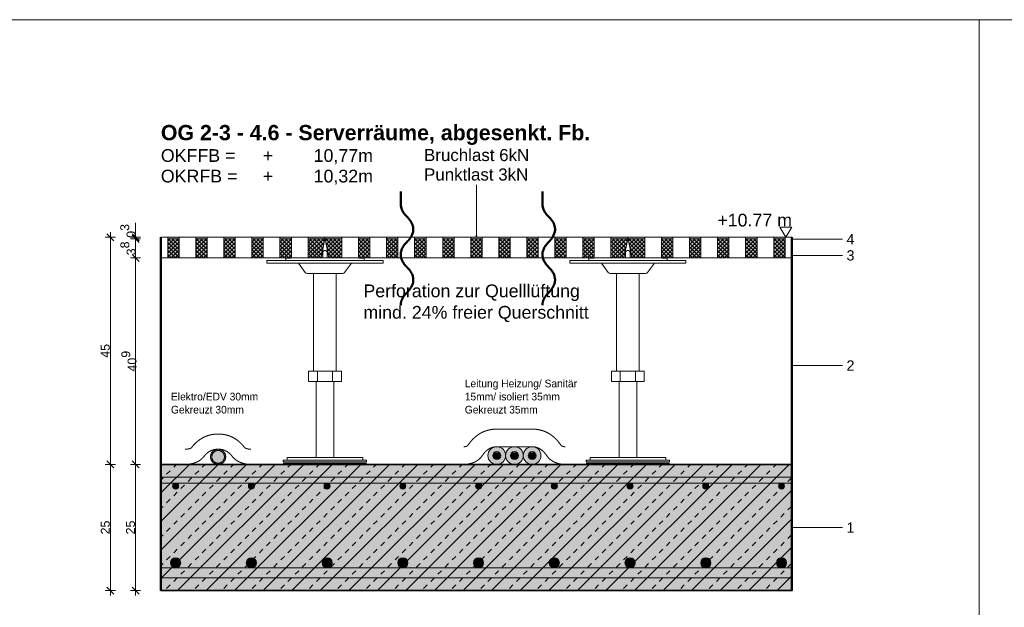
# Model space of a CAD drawing. Header units: metres. Extents: x 0.4 to 30.1, y -10.7 to 8.6.
# Tile 249 of 256: x 16.1 to 18, y 5.4 to 6.6. Entities that reach past the tile are written whole.
import ezdxf

# ---------------------------------------------------------------- set-up
doc = ezdxf.new("R2010")
doc.units = ezdxf.units.M
doc.header["$PDMODE"] = 1
doc.header["$PDSIZE"] = -2
doc.linetypes.add('ISO-03 Gestrichelt mit Abstand', pattern=[0.6096, 0.24384, -0.36576])
doc.layers.get('0').update_dxf_attribs({"lineweight": 25})
for name, color, linetype, lineweight in [('_Bodenaufbauten 20230510 (2D)', 7, 'Continuous', 9), ('Bemaßung', 7, 'Continuous', 9), ('Keine', 7, 'Continuous', 9)]:
    doc.layers.add(name, color=color, linetype=linetype, lineweight=lineweight)
doc.layers.get('0').freeze()
doc.styles.add('Arial', font='arial.ttf')
doc.styles.add('Arial (bold)', font='arialbd.ttf')
doc.styles.add('Century Gothic', font='GOTHIC.TTF')
doc.dimstyles.new('boris100', dxfattribs={"dimtxt": 17.652669, "dimasz": 0.001414, "dimexe": 0.001, "dimexo": 0.01, "dimgap": 0.0001, "dimtad": 1, "dimdec": 4, "dimtxsty": 'Arial', "dimblk": 'VW_SLASH', "dimblk1": 'VW_SLASH', "dimblk2": 'VW_SLASH', "dimcen": 0, "dimdle": 0.001, "dimadec": 3, "dimazin": 0, "dimtfac": 0.8, "dimtdec": 4, "dimtix": 1, "dimtmove": 0, "dimatfit": 0, "dimldrblk": 'VW_FILLEDARROW', "dimfxl": 0.001, "dimfxlon": 1, "dimfrac": 2, "dimtolj": 1, "dimarcsym": 0})
pattern_1 = [(45, (0, 0), (0, -0.008), []), (-45, (0, 0), (0.008, 0), [])]

# ---------------------------------------------------------------- blocks, each defined once
blk = doc.blocks.new('VW_SLASH')
at = {"color": 0, "linetype": 'ByBlock', "lineweight": -2, "transparency": 16777216}
blk.add_line((0.71, 0), (-1, 0), dxfattribs=at)
at = {"color": 0, "linetype": 'Continuous', "lineweight": 20, "transparency": 16777216, "flags": 128}
blk.add_lwpolyline([(0.5, 0.5), (-0.5, -0.5)], dxfattribs=at)
blk = doc.blocks.new('*D246')
at = {"layer": 'Bemaßung', "color": 0, "lineweight": -2}
for p, q in [((16.2894, 6.1689), (16.2694, 6.1689)), ((16.2794, 5.733), (16.2794, 6.1548)), ((16.2894, 5.7189), (16.2694, 5.7189))]:
    blk.add_line(p, q, dxfattribs=at)
at = {"layer": 'Defpoints', "color": 0}
for p in [(16.2794, 6.1689), (16.3794, 6.1689), (16.3794, 5.7189)]:
    blk.add_point(p, dxfattribs=at)
at = {"layer": 'Bemaßung', "color": 0, "lineweight": -2, "xscale": 0.014138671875, "yscale": 0.014138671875, "zscale": 0.014138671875}
for p, rotation in [((16.2794, 6.1689), 90), ((16.2794, 5.7189), 270)]:
    blk.add_blockref('VW_SLASH', p, dxfattribs=dict(at, rotation=rotation))
at = {"layer": 'Bemaßung', "color": 0, "insert": (16.2694, 5.9439), "char_height": 0.01765, "attachment_point": 5, "rotation": 90, "style": 'Arial'}
blk.add_mtext('\\A1;45', dxfattribs=at)
blk = doc.blocks.new('VW_FILLEDARROW')
at = {"linetype": 'Continuous', "lineweight": 5, "true_color": 0xb9b9b9, "transparency": 16777216}
h = blk.add_hatch(dxfattribs=at)
h.set_pattern_fill('Dämm', color=9, style=0, pattern_type=2)
h.set_pattern_definition([(-45, (0, 0), (0.00053033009, 0.00053033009), []), (-135, (0, 0), (0.00053033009, -0.00053033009), [])])
h.paths.add_polyline_path([(-2.25, 0.6), (0, 0), (-2.25, -0.6)])
at = {"color": 0, "linetype": 'Continuous', "lineweight": 5, "transparency": 16777216, "flags": 128}
blk.add_lwpolyline([(-2.25, 0.6), (0, 0), (-2.25, -0.6)], close=True, dxfattribs=at)
blk = doc.blocks.new('*D247')
at = {"layer": 'Bemaßung', "color": 0, "lineweight": -2}
for p, q in [((16.2894, 5.7189), (16.2694, 5.7189)), ((16.2794, 5.483), (16.2794, 5.7048)), ((16.2894, 5.4689), (16.2694, 5.4689))]:
    blk.add_line(p, q, dxfattribs=at)
at = {"layer": 'Defpoints', "color": 0}
for p in [(16.2794, 5.7189), (16.3794, 5.7189), (16.3794, 5.4689)]:
    blk.add_point(p, dxfattribs=at)
at = {"layer": 'Bemaßung', "color": 0, "lineweight": -2, "xscale": 0.014138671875, "yscale": 0.014138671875, "zscale": 0.014138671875}
for p, rotation in [((16.2794, 5.7189), 90), ((16.2794, 5.4689), 270)]:
    blk.add_blockref('VW_SLASH', p, dxfattribs=dict(at, rotation=rotation))
at = {"layer": 'Bemaßung', "color": 0, "insert": (16.2694, 5.5939), "char_height": 0.01765, "attachment_point": 5, "rotation": 90, "style": 'Arial'}
blk.add_mtext('\\A1;25', dxfattribs=at)
blk = doc.blocks.new('*D248')
at = {"layer": 'Bemaßung', "color": 0, "lineweight": -2}
for p, q in [((16.3294, 6.183), (16.3294, 6.1972)), ((16.3394, 6.1689), (16.3194, 6.1689)), ((16.3394, 6.1659), (16.3194, 6.1659)), ((16.3294, 6.1659), (16.3294, 6.1689)), ((16.3294, 6.1518), (16.3294, 6.1376))]:
    blk.add_line(p, q, dxfattribs=at)
at = {"layer": 'Defpoints', "color": 0}
for p in [(16.3294, 6.1689), (16.3794, 6.1689), (16.3794, 6.1659)]:
    blk.add_point(p, dxfattribs=at)
at = {"layer": 'Bemaßung', "color": 0, "lineweight": -2, "xscale": 0.014138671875, "yscale": 0.014138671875, "zscale": 0.014138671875}
for p, rotation in [((16.3294, 6.1689), 270), ((16.3294, 6.1659), 90)]:
    blk.add_blockref('VW_SLASH', p, dxfattribs=dict(at, rotation=rotation))
at = {"layer": 'Bemaßung', "color": 0, "insert": (16.3142, 6.1815), "char_height": 0.017653, "attachment_point": 5, "rotation": 90, "style": 'Arial'}
blk.add_mtext('\\A1;0\\S3^ ;', dxfattribs=at)
blk = doc.blocks.new('*D249')
at = {"layer": 'Bemaßung', "color": 0, "lineweight": -2}
for p, q in [((16.3394, 6.1659), (16.3194, 6.1659)), ((16.3294, 6.142), (16.3294, 6.1518)), ((16.3394, 6.1279), (16.3194, 6.1279))]:
    blk.add_line(p, q, dxfattribs=at)
at = {"layer": 'Defpoints', "color": 0}
for p in [(16.3294, 6.1659), (16.3794, 6.1659), (16.3794, 6.1279)]:
    blk.add_point(p, dxfattribs=at)
at = {"layer": 'Bemaßung', "color": 0, "lineweight": -2, "xscale": 0.014138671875, "yscale": 0.014138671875, "zscale": 0.014138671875}
for p, rotation in [((16.3294, 6.1659), 90), ((16.3294, 6.1279), 270)]:
    blk.add_blockref('VW_SLASH', p, dxfattribs=dict(at, rotation=rotation))
at = {"layer": 'Bemaßung', "color": 0, "insert": (16.3144, 6.1469), "char_height": 0.017653, "attachment_point": 5, "rotation": 90, "style": 'Arial'}
blk.add_mtext('\\A1;3\\S8^ ;', dxfattribs=at)
blk = doc.blocks.new('*D250')
at = {"layer": 'Bemaßung', "color": 0, "lineweight": -2}
for p, q in [((16.3394, 6.1279), (16.3194, 6.1279)), ((16.3294, 5.733), (16.3294, 6.1138)), ((16.3394, 5.7189), (16.3194, 5.7189))]:
    blk.add_line(p, q, dxfattribs=at)
at = {"layer": 'Defpoints', "color": 0}
for p in [(16.3294, 6.1279), (16.3794, 6.1279), (16.3794, 5.7189)]:
    blk.add_point(p, dxfattribs=at)
at = {"layer": 'Bemaßung', "color": 0, "lineweight": -2, "xscale": 0.014138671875, "yscale": 0.014138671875, "zscale": 0.014138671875}
for p, rotation in [((16.3294, 6.1279), 90), ((16.3294, 5.7189), 270)]:
    blk.add_blockref('VW_SLASH', p, dxfattribs=dict(at, rotation=rotation))
at = {"layer": 'Bemaßung', "color": 0, "insert": (16.3163, 5.9234), "char_height": 0.017653, "attachment_point": 5, "rotation": 90, "style": 'Arial'}
blk.add_mtext('\\A1;40\\S9^ ;', dxfattribs=at)
blk = doc.blocks.new('*D251')
at = {"layer": 'Bemaßung', "color": 0, "lineweight": -2}
for p, q in [((16.3394, 5.7189), (16.3194, 5.7189)), ((16.3294, 5.483), (16.3294, 5.7048)), ((16.3394, 5.4689), (16.3194, 5.4689))]:
    blk.add_line(p, q, dxfattribs=at)
at = {"layer": 'Defpoints', "color": 0}
for p in [(16.3294, 5.7189), (16.3794, 5.7189), (16.3794, 5.4689)]:
    blk.add_point(p, dxfattribs=at)
at = {"layer": 'Bemaßung', "color": 0, "lineweight": -2, "xscale": 0.014138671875, "yscale": 0.014138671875, "zscale": 0.014138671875}
for p, rotation in [((16.3294, 5.7189), 90), ((16.3294, 5.4689), 270)]:
    blk.add_blockref('VW_SLASH', p, dxfattribs=dict(at, rotation=rotation))
at = {"layer": 'Bemaßung', "color": 0, "insert": (16.3194, 5.5939), "char_height": 0.01765, "attachment_point": 5, "rotation": 90, "style": 'Arial'}
blk.add_mtext('\\A1;25', dxfattribs=at)
blk = doc.blocks.new('Bodenaufbauten 20230510 (2D)')
at = {"layer": 'Keine', "linetype": 'Continuous', "lineweight": 0, "transparency": 33554687}
for color, points in [(140, [(16.85355, 6.25643), (16.8544, 6.25961), (16.85525, 6.25643)]), (140, [(17.13426, 6.25643), (17.13511, 6.25961), (17.13596, 6.25643)]), (7, [(17.00525, 6.17208), (17.0044, 6.16891), (17.00355, 6.17208)]), (8, [(16.48532, 5.7469), (16.4862, 5.74737), (16.4871, 5.74778), (16.48801, 5.74812), (16.48894, 5.74841), (16.48989, 5.74863), (16.49085, 5.74878), (16.49183, 5.74888), (16.49282, 5.74891), (16.49382, 5.74888), (16.4948, 5.74878), (16.49576, 5.74863), (16.49671, 5.74841), (16.49764, 5.74812), (16.49855, 5.74778), (16.49945, 5.74737), (16.50032, 5.7469), (16.50117, 5.74637), (16.50197, 5.7458), (16.50273, 5.74518), (16.50344, 5.74452), (16.5041, 5.74381), (16.50472, 5.74306), (16.50529, 5.74225), (16.50581, 5.74141), (16.50629, 5.74053), (16.50669, 5.73963), (16.50704, 5.73872), (16.50732, 5.73779), (16.50754, 5.73685), (16.5077, 5.73588), (16.50779, 5.7349), (16.50782, 5.73391), (16.50779, 5.73291), (16.5077, 5.73193), (16.50754, 5.73097), (16.50732, 5.73002), (16.50704, 5.72909), (16.50669, 5.72818), (16.50629, 5.72729), (16.50581, 5.72641), (16.50529, 5.72556), (16.50472, 5.72476), (16.5041, 5.724), (16.50344, 5.72329), (16.50273, 5.72263), (16.50197, 5.72201), (16.50117, 5.72144), (16.50032, 5.72092), (16.49945, 5.72045), (16.49855, 5.72004), (16.49764, 5.71969), (16.49671, 5.71941), (16.49576, 5.71919), (16.4948, 5.71903), (16.49382, 5.71894), (16.49282, 5.71891), (16.49183, 5.71894), (16.49085, 5.71903), (16.48989, 5.71919), (16.48894, 5.71941), (16.48801, 5.71969), (16.4871, 5.72004), (16.4862, 5.72045), (16.48532, 5.72092), (16.48448, 5.72144), (16.48368, 5.72201), (16.48292, 5.72263), (16.48221, 5.72329), (16.48155, 5.724), (16.48093, 5.72476), (16.48036, 5.72556), (16.47983, 5.72641), (16.47936, 5.72729), (16.47895, 5.72818), (16.47861, 5.72909), (16.47833, 5.73002), (16.47811, 5.73097), (16.47795, 5.73193), (16.47786, 5.73291), (16.47782, 5.73391), (16.47786, 5.7349), (16.47795, 5.73588), (16.47811, 5.73685), (16.47833, 5.73779), (16.47861, 5.73872), (16.47895, 5.73963), (16.47936, 5.74053), (16.47983, 5.74141), (16.48036, 5.74225), (16.48093, 5.74306), (16.48155, 5.74381), (16.48221, 5.74452), (16.48292, 5.74518), (16.48368, 5.7458), (16.48448, 5.74637)])]:
    blk.add_hatch(color=color, dxfattribs=at).paths.add_polyline_path(points)
at = {"layer": 'Keine', "linetype": 'Continuous', "lineweight": 0, "true_color": 0xffaa00, "transparency": 33554687}
for points in [[(16.3794, 6.16891), (16.7044, 6.16891), (16.7044, 6.16591), (16.3794, 6.16591)], [(16.7044, 6.16891), (17.3044, 6.16891), (17.3044, 6.16591), (16.7044, 6.16591)], [(17.3044, 6.16891), (17.6294, 6.16891), (17.6294, 6.16591), (17.3044, 6.16591)]]:
    blk.add_hatch(color=40, dxfattribs=at).paths.add_polyline_path(points)
at = {"layer": 'Keine', "linetype": 'Continuous', "lineweight": 0, "true_color": 0xeeeeee, "transparency": 33554687}
for points in [[(16.69664, 6.12791), (16.70405, 6.16591), (16.3794, 6.16591), (16.3794, 6.12791)], [(17.29664, 6.12791), (17.30405, 6.16591), (16.70475, 6.16591), (16.71216, 6.12791)], [(17.6294, 6.12791), (17.6294, 6.16591), (17.30475, 6.16591), (17.31216, 6.12791)], [(16.48657, 5.74473), (16.48731, 5.74513), (16.48805, 5.74547), (16.48881, 5.74575), (16.48959, 5.74599), (16.49037, 5.74617), (16.49118, 5.7463), (16.49199, 5.74638), (16.49282, 5.74641), (16.49365, 5.74638), (16.49447, 5.7463), (16.49527, 5.74617), (16.49606, 5.74599), (16.49684, 5.74575), (16.4976, 5.74547), (16.49834, 5.74513), (16.49907, 5.74473), (16.49978, 5.7443), (16.50045, 5.74382), (16.50108, 5.7433), (16.50167, 5.74275), (16.50222, 5.74216), (16.50274, 5.74153), (16.50321, 5.74086), (16.50365, 5.74016), (16.50404, 5.73943), (16.50438, 5.73868), (16.50467, 5.73792), (16.50491, 5.73714), (16.50509, 5.73636), (16.50522, 5.73555), (16.5053, 5.73474), (16.50532, 5.73391), (16.5053, 5.73308), (16.50522, 5.73226), (16.50509, 5.73146), (16.50491, 5.73067), (16.50467, 5.7299), (16.50438, 5.72914), (16.50404, 5.72839), (16.50365, 5.72766), (16.50321, 5.72695), (16.50274, 5.72628), (16.50222, 5.72565), (16.50167, 5.72506), (16.50108, 5.72451), (16.50045, 5.724), (16.49978, 5.72352), (16.49907, 5.72308), (16.49834, 5.72269), (16.4976, 5.72235), (16.49684, 5.72206), (16.49606, 5.72183), (16.49527, 5.72164), (16.49447, 5.72151), (16.49365, 5.72143), (16.49282, 5.72141), (16.49199, 5.72143), (16.49118, 5.72151), (16.49037, 5.72164), (16.48959, 5.72183), (16.48881, 5.72206), (16.48805, 5.72235), (16.48731, 5.72269), (16.48657, 5.72308), (16.48587, 5.72352), (16.4852, 5.724), (16.48457, 5.72451), (16.48398, 5.72506), (16.48343, 5.72565), (16.48291, 5.72628), (16.48244, 5.72695), (16.482, 5.72766), (16.48161, 5.72839), (16.48127, 5.72914), (16.48098, 5.7299), (16.48074, 5.73067), (16.48056, 5.73146), (16.48043, 5.73226), (16.48035, 5.73308), (16.48032, 5.73391), (16.48035, 5.73474), (16.48043, 5.73555), (16.48056, 5.73636), (16.48074, 5.73714), (16.48098, 5.73792), (16.48127, 5.73868), (16.48161, 5.73943), (16.482, 5.74016), (16.48244, 5.74086), (16.48291, 5.74153), (16.48343, 5.74216), (16.48398, 5.74275), (16.48457, 5.7433), (16.4852, 5.74382), (16.48587, 5.7443)]]:
    blk.add_hatch(color=7, dxfattribs=at).paths.add_polyline_path(points)
at = {"layer": 'Keine', "linetype": 'Continuous', "lineweight": 5, "transparency": 33554687}
h = blk.add_hatch(dxfattribs=at)
h.set_pattern_fill('Dämmung FBHdvDfv', style=0, pattern_type=2)
h.set_pattern_definition(pattern_1)
h.paths.add_polyline_path([(16.69664, 6.12791), (16.70405, 6.16591), (16.3794, 6.16591), (16.3794, 6.12791)])
h = blk.add_hatch(dxfattribs=at)
h.set_pattern_fill('Dämmung FBHdvDfv', style=0, pattern_type=2)
h.set_pattern_definition(pattern_1)
h.paths.add_polyline_path([(17.29664, 6.12791), (17.30405, 6.16591), (16.70475, 6.16591), (16.71216, 6.12791)])
h = blk.add_hatch(dxfattribs=at)
h.set_pattern_fill('Dämmung FBHdvDfv', style=0, pattern_type=2)
h.set_pattern_definition(pattern_1)
h.paths.add_polyline_path([(17.6294, 6.12791), (17.6294, 6.16591), (17.30475, 6.16591), (17.31216, 6.12791)])
at = {"layer": 'Keine', "linetype": 'Continuous', "lineweight": 0, "true_color": 0xaaaaaa, "transparency": 33554687}
h = blk.add_hatch(color=253, dxfattribs=at)
edge = h.paths.add_edge_path()
edge.add_arc((17.04473, 5.73641), 0.0175, 0, 360)
at = {"layer": 'Keine', "linetype": 'Continuous', "lineweight": 0, "true_color": 0xdddddd, "transparency": 33554687}
for points in [[(16.3794, 5.69391), (16.3794, 5.68191), (17.6294, 5.68191), (17.6294, 5.69391)], [(16.3794, 5.51391), (16.3794, 5.49391), (17.6294, 5.49391), (17.6294, 5.51391)]]:
    blk.add_hatch(color=254, dxfattribs=at).paths.add_polyline_path(points)
h = blk.add_hatch(color=254, dxfattribs=at)
edge = h.paths.add_edge_path()
edge.add_arc((16.40866, 5.67591), 0.006, 0, 360)
h = blk.add_hatch(color=254, dxfattribs=at)
edge = h.paths.add_edge_path()
edge.add_arc((16.55866, 5.67591), 0.006, 0, 360)
h = blk.add_hatch(color=254, dxfattribs=at)
edge = h.paths.add_edge_path()
edge.add_arc((16.70866, 5.67591), 0.006, 0, 360)
h = blk.add_hatch(color=254, dxfattribs=at)
edge = h.paths.add_edge_path()
edge.add_arc((16.85866, 5.67591), 0.006, 0, 360)
h = blk.add_hatch(color=254, dxfattribs=at)
edge = h.paths.add_edge_path()
edge.add_arc((17.00866, 5.67591), 0.006, 0, 360)
h = blk.add_hatch(color=254, dxfattribs=at)
edge = h.paths.add_edge_path()
edge.add_arc((17.15866, 5.67591), 0.006, 0, 360)
h = blk.add_hatch(color=254, dxfattribs=at)
edge = h.paths.add_edge_path()
edge.add_arc((17.30866, 5.67591), 0.006, 0, 360)
h = blk.add_hatch(color=254, dxfattribs=at)
edge = h.paths.add_edge_path()
edge.add_arc((17.45866, 5.67591), 0.006, 0, 360)
h = blk.add_hatch(color=254, dxfattribs=at)
edge = h.paths.add_edge_path()
edge.add_arc((17.60866, 5.67591), 0.006, 0, 360)
h = blk.add_hatch(color=254, dxfattribs=at)
edge = h.paths.add_edge_path()
edge.add_arc((16.40866, 5.52391), 0.01, 0, 360)
h = blk.add_hatch(color=254, dxfattribs=at)
edge = h.paths.add_edge_path()
edge.add_arc((16.55866, 5.52391), 0.01, 0, 360)
h = blk.add_hatch(color=254, dxfattribs=at)
edge = h.paths.add_edge_path()
edge.add_arc((16.70866, 5.52391), 0.01, 0, 360)
h = blk.add_hatch(color=254, dxfattribs=at)
edge = h.paths.add_edge_path()
edge.add_arc((16.85866, 5.52391), 0.01, 0, 360)
h = blk.add_hatch(color=254, dxfattribs=at)
edge = h.paths.add_edge_path()
edge.add_arc((17.00866, 5.52391), 0.01, 0, 360)
h = blk.add_hatch(color=254, dxfattribs=at)
edge = h.paths.add_edge_path()
edge.add_arc((17.15866, 5.52391), 0.01, 0, 360)
h = blk.add_hatch(color=254, dxfattribs=at)
edge = h.paths.add_edge_path()
edge.add_arc((17.30866, 5.52391), 0.01, 0, 360)
h = blk.add_hatch(color=254, dxfattribs=at)
edge = h.paths.add_edge_path()
edge.add_arc((17.45866, 5.52391), 0.01, 0, 360)
h = blk.add_hatch(color=254, dxfattribs=at)
edge = h.paths.add_edge_path()
edge.add_arc((17.60866, 5.52391), 0.01, 0, 360)
at = {"layer": 'Keine', "color": 7, "linetype": 'Continuous', "lineweight": 9, "transparency": 33554687}
blk.add_line((17.0044, 6.27296), (17.0044, 6.16891), dxfattribs=at)
at = {"layer": 'Keine', "color": 253, "linetype": 'Continuous', "lineweight": 9, "true_color": 0xaaaaaa, "transparency": 33554687}
for p, q in [((17.7294, 6.16491), (17.6294, 6.16491)), ((17.7294, 6.13291), (17.6294, 6.13291)), ((17.7294, 5.91491), (17.6294, 5.91491)), ((17.7294, 5.59391), (17.6294, 5.59391))]:
    blk.add_line(p, q, dxfattribs=at)
at = {"layer": 'Keine', "color": 255, "flags": 128}
for points in [[(16, 6.6), (18, 6.6), (18, 4.2), (16, 4.2)], [(18, 6.6), (20, 6.6), (20, 4.2), (18, 4.2)]]:
    blk.add_lwpolyline(points, close=True, dxfattribs=at)
at = {"layer": 'Keine', "color": 140, "linetype": 'Continuous', "lineweight": 5, "transparency": 33554687, "flags": 128}
for points in [[(16.85355, 6.25643), (16.8544, 6.25961), (16.85525, 6.25643)], [(17.13426, 6.25643), (17.13511, 6.25961), (17.13596, 6.25643)]]:
    blk.add_lwpolyline(points, close=True, dxfattribs=at)
at = {"layer": 'Keine', "color": 7, "linetype": 'Continuous', "lineweight": 13, "transparency": 33554687, "flags": 128}
blk.add_lwpolyline([(17.60544, 6.18891), (17.61742, 6.16891), (17.6294, 6.18891)], close=True, dxfattribs=at)
at = {"layer": 'Keine', "color": 7, "linetype": 'Continuous', "lineweight": 5, "transparency": 33554687, "flags": 128}
for points in [[(16.3794, 6.16891), (16.7044, 6.16891), (16.7044, 6.16591), (16.3794, 6.16591)], [(16.69664, 6.12791), (16.70405, 6.16591), (16.3794, 6.16591), (16.3794, 6.12791)], [(16.7044, 6.16891), (17.3044, 6.16891), (17.3044, 6.16591), (16.7044, 6.16591)], [(17.29664, 6.12791), (17.30405, 6.16591), (16.70475, 6.16591), (16.71216, 6.12791)], [(17.00525, 6.17208), (17.0044, 6.16891), (17.00355, 6.17208)], [(17.3044, 6.16891), (17.6294, 6.16891), (17.6294, 6.16591), (17.3044, 6.16591)], [(17.6294, 6.12791), (17.6294, 6.16591), (17.30475, 6.16591), (17.31216, 6.12791)]]:
    blk.add_lwpolyline(points, close=True, dxfattribs=at)
at = {"layer": 'Keine', "color": 9, "linetype": 'Continuous', "lineweight": 13, "transparency": 33554687, "flags": 128}
for points in [[(16.3794, 5.69391), (16.3794, 5.68191), (17.6294, 5.68191), (17.6294, 5.69391)], [(16.3794, 5.51391), (16.3794, 5.49391), (17.6294, 5.49391), (17.6294, 5.51391)]]:
    blk.add_lwpolyline(points, close=True, dxfattribs=at)
at = {"layer": 'Keine', "lineweight": 9, "transparency": 33554687}
blk.add_circle((17.04473, 5.73641), 0.0175, dxfattribs=at)
at = {"layer": 'Keine', "color": 9, "linetype": 'Continuous', "lineweight": 13, "transparency": 33554687}
for centre, radius in [((16.40866, 5.67591), 0.006), ((16.55866, 5.67591), 0.006), ((16.70866, 5.67591), 0.006), ((16.85866, 5.67591), 0.006), ((17.00866, 5.67591), 0.006), ((17.15866, 5.67591), 0.006), ((17.30866, 5.67591), 0.006), ((17.45866, 5.67591), 0.006), ((17.60866, 5.67591), 0.006), ((16.40866, 5.52391), 0.01), ((16.55866, 5.52391), 0.01), ((16.70866, 5.52391), 0.01), ((16.85866, 5.52391), 0.01), ((17.00866, 5.52391), 0.01), ((17.15866, 5.52391), 0.01), ((17.30866, 5.52391), 0.01), ((17.45866, 5.52391), 0.01), ((17.60866, 5.52391), 0.01)]:
    blk.add_circle(centre, radius, dxfattribs=at)
at = {"layer": 'Keine', "color": 7, "linetype": 'ISO-03 Gestrichelt mit Abstand', "lineweight": 13, "transparency": 33554687}
for points, knots in [([(16.55777, 5.74887), (16.54754, 5.74939), (16.52477, 5.77871), (16.49302, 5.77914), (16.49282, 5.77914), (16.49261, 5.77914), (16.46087, 5.77871), (16.43809, 5.74939), (16.42787, 5.74887)], [0, 0, 0, 0.0599311, 0.497178, 0.5, 0.5, 0.502822, 0.9400689, 1, 1, 1]), ([(16.55623, 5.71891), (16.53228, 5.72013), (16.50993, 5.74891), (16.49282, 5.74914), (16.4757, 5.74891), (16.45335, 5.72013), (16.4294, 5.71891)], [0, 0, 0, 0.25, 0.5, 0.5, 0.75, 1, 1, 1])]:
    blk.add_open_spline(points, degree=2, knots=knots, dxfattribs=at)
at = {"layer": 'Keine', "lineweight": 9, "transparency": 33554687}
for points in [[(16.48532, 5.7469), (16.4888, 5.74891), (16.49684, 5.74891), (16.5038, 5.74489), (16.50782, 5.73793), (16.50782, 5.72989), (16.5038, 5.72293), (16.49684, 5.71891), (16.4888, 5.71891), (16.48184, 5.72293), (16.47782, 5.72989), (16.47782, 5.73793), (16.48184, 5.74489), (16.48532, 5.7469)], [(16.48657, 5.74473), (16.48947, 5.74641), (16.49617, 5.74641), (16.50197, 5.74306), (16.50532, 5.73726), (16.50532, 5.73056), (16.50197, 5.72476), (16.49617, 5.72141), (16.48947, 5.72141), (16.48367, 5.72476), (16.48032, 5.73056), (16.48032, 5.73726), (16.48367, 5.74306), (16.48657, 5.74473)]]:
    blk.add_open_spline(points, degree=2, dxfattribs=at)
at = {"layer": 'Keine', "color": 7, "transparency": 33554687}
for s, insert, char_height, attachment_point, line_spacing_factor, style in [('OG 2-3 - 4.6 - Serverräume, abgesenkt. Fb.', (16.3794, 6.39146), 0.0302617, 1, 0.99019, 'Arial (bold)'), ('\\pxt1.154;OKFFB =^I+^I10,77m\\POKRFB =^I+^I10,32m', (16.3794, 6.34351), 0.0252181, 1, 0.969122, 'Arial'), ('Bruchlast 6kN', (16.90068, 6.34384), 0.0239572, 1, 0.969122, 'Arial'), ('Punktlast 3kN', (16.90068, 6.3053), 0.0239572, 1, 0.969122, 'Arial'), ('4 ', (17.75317, 6.16491), 0.020374, 6, 0.969122, 'Arial'), ('3 ', (17.75317, 6.13291), 0.020374, 6, 0.969122, 'Arial'), ('2 ', (17.75317, 5.91491), 0.020374, 6, 0.969122, 'Arial'), ('1 ', (17.75317, 5.59391), 0.020374, 6, 0.969122, 'Arial')]:
    blk.add_mtext(s, dxfattribs=dict(at, insert=insert, char_height=char_height, attachment_point=attachment_point, line_spacing_factor=line_spacing_factor, style=style))
at = {"layer": 'Keine', "color": 7, "transparency": 33554687, "insert": (17.6294, 6.18997), "char_height": 0.025218, "attachment_point": 9, "rotation": 0.00136, "line_spacing_factor": 0.969122, "style": 'Arial'}
blk.add_mtext('+10.77 m', dxfattribs=at)
at = {"layer": 'Keine', "color": 7, "insert": (16.78053, 6.07538), "char_height": 0.0252181, "attachment_point": 1, "line_spacing_factor": 1.011258, "style": 'Arial'}
blk.add_mtext('Perforation zur Quelllüftung\\Pmind. 24% freier Querschnitt', dxfattribs=at)
at = {"layer": 'Keine', "color": 7, "transparency": 33554687, "char_height": 0.015186, "attachment_point": 7, "line_spacing_factor": 1.024381, "style": 'Century Gothic'}
for s, insert, width in [('Leitung Heizung/ Sanitär 15mm/ isoliert 35mm\\P{\\C8;Gekreuzt 35mm}', (16.98131, 5.81954), 0.2367649), ('Elektro/EDV 30mm\\P{\\C8;Gekreuzt 30mm}', (16.3994, 5.81954), 0.2658546)]:
    blk.add_mtext(s, dxfattribs=dict(at, insert=insert, width=width))
at = {"layer": 'Bemaßung'}
for base, p1, p2, text, override, picture, middle in [((16.3294, 6.16891), (16.3794, 6.16591), (16.3794, 6.16891), '0\\S3^ ;', {"dimtxt": 0.017653, "dimasz": 0.014139, "dimexe": 0.01, "dimgap": 0.001, "dimdec": 3, "dimpost": '<>', "dimtxsty": 'Arial', "dimdle": 0.01, "dimtix": 0, "dimtmove": 2, "dimfxl": 0.01}, '*D248', (16.3142, 6.18147)), ((16.3294, 6.16591), (16.3794, 6.12791), (16.3794, 6.16591), '3\\S8^ ;', {"dimtxt": 0.017653, "dimasz": 0.014139, "dimexe": 0.01, "dimgap": 0.00081544, "dimdec": 3, "dimpost": '<>', "dimtxsty": 'Arial', "dimdle": 0.01, "dimtmove": 2, "dimfxl": 0.01}, '*D249', (16.31438, 6.14691))]:
    dim = blk.add_linear_dim(base=base, p1=p1, p2=p2, angle=270, text=text, dimstyle='boris100', override=override, dxfattribs=at)
    dim.commit()
    dim.dimension.update_dxf_attribs({"geometry": picture, "text_midpoint": middle, "dimtype": 160})
for base, p1, p2, text, override, picture, middle in [((16.2794, 6.16891), (16.3794, 5.71891), (16.3794, 6.16891), '45', {"dimtxt": 0.017653, "dimasz": 0.014139, "dimexe": 0.01, "dimgap": 0.001, "dimpost": '<>', "dimtxsty": 'Arial', "dimdle": 0.01, "dimtmove": 2, "dimfxl": 0.01}, '*D246', (16.26942, 5.94391)), ((16.3294, 6.12791), (16.3794, 5.71891), (16.3794, 6.12791), '40\\S9^ ;', {"dimtxt": 0.017653, "dimasz": 0.014139, "dimexe": 0.01, "dimgap": 0.001, "dimdec": 3, "dimpost": '<>', "dimtxsty": 'Arial', "dimdle": 0.01, "dimtmove": 2, "dimfxl": 0.01}, '*D250', (16.31629, 5.92341)), ((16.2794, 5.71891), (16.3794, 5.46891), (16.3794, 5.71891), '25', {"dimtxt": 0.017653, "dimasz": 0.014139, "dimexe": 0.01, "dimgap": 0.001, "dimpost": '<>', "dimtxsty": 'Arial', "dimdle": 0.01, "dimtmove": 2, "dimfxl": 0.01}, '*D247', (16.26939, 5.59391)), ((16.3294, 5.71891), (16.3794, 5.46891), (16.3794, 5.71891), '25', {"dimtxt": 0.017653, "dimasz": 0.014139, "dimexe": 0.01, "dimgap": 0.001, "dimdec": 3, "dimpost": '<>', "dimtxsty": 'Arial', "dimdle": 0.01, "dimtmove": 2, "dimfxl": 0.01}, '*D251', (16.31939, 5.59391))]:
    dim = blk.add_linear_dim(base=base, p1=p1, p2=p2, angle=270, text=text, dimstyle='boris100', override=override, dxfattribs=at)
    dim.commit()
    dim.dimension.update_dxf_attribs({"geometry": picture, "text_midpoint": middle})
at = {"color": 255, "linetype": 'Continuous', "lineweight": 9, "transparency": 33554687}
for points in [[(16.3794, 6.16891), (16.39312, 6.16891), (16.39312, 6.12791), (16.3794, 6.12791)], [(16.41568, 6.16891), (16.44868, 6.16891), (16.44868, 6.12791), (16.41568, 6.12791)], [(16.47123, 6.16891), (16.50423, 6.16891), (16.50423, 6.12791), (16.47123, 6.12791)], [(16.52679, 6.16891), (16.55979, 6.16891), (16.55979, 6.12791), (16.52679, 6.12791)], [(16.84901, 6.16891), (16.88201, 6.16891), (16.88201, 6.12791), (16.84901, 6.12791)], [(16.90457, 6.16891), (16.93757, 6.16891), (16.93757, 6.12791), (16.90457, 6.12791)], [(16.96012, 6.16891), (16.99312, 6.16891), (16.99312, 6.12791), (16.96012, 6.12791)], [(17.01568, 6.16891), (17.04868, 6.16891), (17.04868, 6.12791), (17.01568, 6.12791)], [(17.07123, 6.16891), (17.10423, 6.16891), (17.10423, 6.12791), (17.07123, 6.12791)], [(17.12679, 6.16891), (17.15979, 6.16891), (17.15979, 6.12791), (17.12679, 6.12791)], [(17.44901, 6.16891), (17.48201, 6.16891), (17.48201, 6.12791), (17.44901, 6.12791)], [(17.50457, 6.16891), (17.53757, 6.16891), (17.53757, 6.12791), (17.50457, 6.12791)], [(17.56012, 6.16891), (17.59312, 6.16891), (17.59312, 6.12791), (17.56012, 6.12791)], [(17.61568, 6.16891), (17.6294, 6.16891), (17.6294, 6.12791), (17.61568, 6.12791)]]:
    blk.add_wipeout(points, dxfattribs=at).dxf.layer = 'Keine'
at = {"color": 255, "linetype": 'Continuous', "lineweight": 5, "transparency": 33554687}
for points in [[(16.7089, 6.13841), (16.7089, 6.12791), (16.6999, 6.12791), (16.6999, 6.13841), (16.69999, 6.13929), (16.70024, 6.14013), (16.70066, 6.14091), (16.70122, 6.14159), (16.7019, 6.14215), (16.70268, 6.14257), (16.70352, 6.14282), (16.70528, 6.14282), (16.70612, 6.14257), (16.7069, 6.14215), (16.70758, 6.14159), (16.70814, 6.14091), (16.70856, 6.14013), (16.70881, 6.13929)], [(17.3089, 6.13841), (17.3089, 6.12791), (17.2999, 6.12791), (17.2999, 6.13841), (17.29999, 6.13929), (17.30024, 6.14013), (17.30066, 6.14091), (17.30122, 6.14159), (17.3019, 6.14215), (17.30268, 6.14257), (17.30352, 6.14282), (17.30528, 6.14282), (17.30612, 6.14257), (17.3069, 6.14215), (17.30758, 6.14159), (17.30814, 6.14091), (17.30856, 6.14013), (17.30881, 6.13929)]]:
    blk.add_wipeout(points, dxfattribs=at).dxf.layer = 'Keine'
at = {"layer": 'Keine', "color": 255, "lineweight": 50}
for p, q in [((16.3794, 6.16891), (16.3794, 5.46891)), ((17.6294, 5.46891), (17.6294, 6.16891))]:
    blk.add_line(p, q, dxfattribs=at)
at = {"layer": 'Keine', "color": 7, "linetype": 'Continuous', "lineweight": 9, "transparency": 33554687, "flags": 128}
for points in [[(16.3794, 6.16891), (16.39312, 6.16891), (16.39312, 6.12791), (16.3794, 6.12791)], [(16.41568, 6.16891), (16.44868, 6.16891), (16.44868, 6.12791), (16.41568, 6.12791)], [(16.47123, 6.16891), (16.50423, 6.16891), (16.50423, 6.12791), (16.47123, 6.12791)], [(16.52679, 6.16891), (16.55979, 6.16891), (16.55979, 6.12791), (16.52679, 6.12791)], [(16.84901, 6.16891), (16.88201, 6.16891), (16.88201, 6.12791), (16.84901, 6.12791)], [(16.90457, 6.16891), (16.93757, 6.16891), (16.93757, 6.12791), (16.90457, 6.12791)], [(16.96012, 6.16891), (16.99312, 6.16891), (16.99312, 6.12791), (16.96012, 6.12791)], [(17.01568, 6.16891), (17.04868, 6.16891), (17.04868, 6.12791), (17.01568, 6.12791)], [(17.07123, 6.16891), (17.10423, 6.16891), (17.10423, 6.12791), (17.07123, 6.12791)], [(17.12679, 6.16891), (17.15979, 6.16891), (17.15979, 6.12791), (17.12679, 6.12791)], [(17.44901, 6.16891), (17.48201, 6.16891), (17.48201, 6.12791), (17.44901, 6.12791)], [(17.50457, 6.16891), (17.53757, 6.16891), (17.53757, 6.12791), (17.50457, 6.12791)], [(17.56012, 6.16891), (17.59312, 6.16891), (17.59312, 6.12791), (17.56012, 6.12791)], [(17.61568, 6.16891), (17.6294, 6.16891), (17.6294, 6.12791), (17.61568, 6.12791)]]:
    blk.add_lwpolyline(points, close=True, dxfattribs=at)
at = {"layer": 'Keine', "color": 7, "linetype": 'Continuous', "lineweight": 5, "transparency": 33554687, "flags": 128}
for points in [[(16.7089, 6.13841), (16.7089, 6.12791), (16.6999, 6.12791), (16.6999, 6.13841, -1), (16.7089, 6.13841)], [(17.3089, 6.13841), (17.3089, 6.12791), (17.2999, 6.12791), (17.2999, 6.13841, -1), (17.3089, 6.13841)]]:
    blk.add_lwpolyline(points, format="xyb", close=True, dxfattribs=at)
at = {"layer": 'Keine', "color": 140, "linetype": 'Continuous', "lineweight": 50, "transparency": 33554687}
for points in [[(16.8544, 6.03461), (16.8544, 6.04711), (16.8919, 6.08461), (16.8419, 6.13461), (16.8919, 6.18461), (16.8544, 6.22211), (16.8544, 6.24711), (16.8544, 6.25961)], [(17.13511, 6.03461), (17.13511, 6.04711), (17.17261, 6.08461), (17.12261, 6.13461), (17.17261, 6.18461), (17.13511, 6.22211), (17.13511, 6.24711), (17.13511, 6.25961)]]:
    blk.add_open_spline(points, degree=2, knots=[0, 0, 0, 0.1111111, 0.3333333, 0.5555556, 0.7777778, 0.8888889, 1, 1, 1], dxfattribs=at)
at = {"color": 255, "linetype": 'Continuous', "lineweight": 5, "transparency": 33554687}
for points in [[(16.5894, 6.12291), (16.8194, 6.12291), (16.8194, 6.11741), (16.5894, 6.11741)], [(17.1894, 6.12291), (17.4194, 6.12291), (17.4194, 6.11741), (17.1894, 6.11741)]]:
    blk.add_wipeout(points, dxfattribs=at).dxf.layer = 'Keine'
at = {"layer": 'Keine', "color": 8, "linetype": 'Continuous', "lineweight": 5, "transparency": 33554687, "flags": 128}
for points in [[(16.5894, 6.12291), (16.8194, 6.12291), (16.8194, 6.11741), (16.5894, 6.11741)], [(17.1894, 6.12291), (17.4194, 6.12291), (17.4194, 6.11741), (17.1894, 6.11741)]]:
    blk.add_lwpolyline(points, close=True, dxfattribs=at)
at = {"color": 255, "linetype": 'Continuous', "lineweight": 9, "transparency": 33554687}
for points in [[(16.58234, 6.16891), (16.61534, 6.16891), (16.61534, 6.12791), (16.58234, 6.12791)], [(16.79345, 6.16891), (16.82645, 6.16891), (16.82645, 6.12791), (16.79345, 6.12791)], [(17.18234, 6.16891), (17.21534, 6.16891), (17.21534, 6.12791), (17.18234, 6.12791)], [(17.39345, 6.16891), (17.42645, 6.16891), (17.42645, 6.12791), (17.39345, 6.12791)]]:
    blk.add_wipeout(points, dxfattribs=at).dxf.layer = 'Keine'
at = {"color": 255, "linetype": 'Continuous', "lineweight": 5, "transparency": 33554687}
for points in [[(16.6519, 6.11741), (16.7569, 6.11741), (16.7434, 6.09941), (16.74302, 6.09897), (16.7426, 6.09857), (16.74214, 6.09822), (16.74163, 6.09794), (16.7411, 6.09771), (16.74055, 6.09754), (16.73998, 6.09744), (16.7394, 6.09741), (16.6694, 6.09741), (16.66882, 6.09744), (16.66825, 6.09754), (16.66769, 6.09771), (16.66716, 6.09794), (16.66666, 6.09822), (16.66619, 6.09857), (16.66577, 6.09897), (16.6654, 6.09941)], [(17.2519, 6.11741), (17.3569, 6.11741), (17.3434, 6.09941), (17.34302, 6.09897), (17.3426, 6.09857), (17.34214, 6.09822), (17.34163, 6.09794), (17.3411, 6.09771), (17.34055, 6.09754), (17.33998, 6.09744), (17.3394, 6.09741), (17.2694, 6.09741), (17.26882, 6.09744), (17.26825, 6.09754), (17.26769, 6.09771), (17.26716, 6.09794), (17.26666, 6.09822), (17.26619, 6.09857), (17.26577, 6.09897), (17.2654, 6.09941)]]:
    blk.add_wipeout(points, dxfattribs=at).dxf.layer = 'Keine'
at = {"layer": 'Keine', "color": 7, "linetype": 'Continuous', "lineweight": 9, "transparency": 33554687, "flags": 128}
for points in [[(16.58234, 6.16891), (16.61534, 6.16891), (16.61534, 6.12791), (16.58234, 6.12791)], [(16.79345, 6.16891), (16.82645, 6.16891), (16.82645, 6.12791), (16.79345, 6.12791)], [(17.18234, 6.16891), (17.21534, 6.16891), (17.21534, 6.12791), (17.18234, 6.12791)], [(17.39345, 6.16891), (17.42645, 6.16891), (17.42645, 6.12791), (17.39345, 6.12791)]]:
    blk.add_lwpolyline(points, close=True, dxfattribs=at)
at = {"layer": 'Keine', "color": 7, "linetype": 'Continuous', "lineweight": 5, "transparency": 33554687, "flags": 128}
for points in [[(16.6519, 6.11741), (16.7569, 6.11741), (16.7434, 6.09941, -0.236068), (16.7394, 6.09741), (16.6694, 6.09741, -0.236068), (16.6654, 6.09941)], [(17.2519, 6.11741), (17.3569, 6.11741), (17.3434, 6.09941, -0.236068), (17.3394, 6.09741), (17.2694, 6.09741, -0.236068), (17.2654, 6.09941)]]:
    blk.add_lwpolyline(points, format="xyb", close=True, dxfattribs=at)
at = {"color": 255, "linetype": 'Continuous', "lineweight": 5, "transparency": 33554687}
for points in [[(16.6269, 6.12291), (16.6269, 6.12691), (16.6469, 6.12791), (16.7619, 6.12791), (16.7819, 6.12691), (16.7819, 6.12291)], [(17.2269, 6.12291), (17.2269, 6.12691), (17.2469, 6.12791), (17.3619, 6.12791), (17.3819, 6.12691), (17.3819, 6.12291)], [(16.6819, 6.09741), (16.7269, 6.09741), (16.7269, 5.90341), (16.6819, 5.90341)], [(17.2819, 6.09741), (17.3269, 6.09741), (17.3269, 5.90341), (17.2819, 5.90341)]]:
    blk.add_wipeout(points, dxfattribs=at).dxf.layer = 'Keine'
at = {"layer": 'Keine', "color": 7, "linetype": 'Continuous', "lineweight": 5, "transparency": 33554687, "flags": 128}
for points in [[(16.6269, 6.12291), (16.6269, 6.12691), (16.6469, 6.12791), (16.7619, 6.12791), (16.7819, 6.12691), (16.7819, 6.12291)], [(17.2269, 6.12291), (17.2269, 6.12691), (17.2469, 6.12791), (17.3619, 6.12791), (17.3819, 6.12691), (17.3819, 6.12291)], [(16.6819, 6.09741), (16.7269, 6.09741), (16.7269, 5.90341), (16.6819, 5.90341)], [(17.2819, 6.09741), (17.3269, 6.09741), (17.3269, 5.90341), (17.2819, 5.90341)]]:
    blk.add_lwpolyline(points, close=True, dxfattribs=at)
at = {"color": 255, "linetype": 'Continuous', "lineweight": 9, "transparency": 33554687}
for points in [[(16.6379, 6.16891), (16.6709, 6.16891), (16.6709, 6.12791), (16.6379, 6.12791)], [(16.7379, 6.16891), (16.7709, 6.16891), (16.7709, 6.12791), (16.7379, 6.12791)], [(17.2379, 6.16891), (17.2709, 6.16891), (17.2709, 6.12791), (17.2379, 6.12791)], [(17.3379, 6.16891), (17.3709, 6.16891), (17.3709, 6.12791), (17.3379, 6.12791)]]:
    blk.add_wipeout(points, dxfattribs=at).dxf.layer = 'Keine'
at = {"color": 255, "linetype": 'Continuous', "lineweight": 5, "transparency": 33554687}
for points in [[(16.6719, 5.90341), (16.7369, 5.90341), (16.7369, 5.88341), (16.6719, 5.88341)], [(17.2719, 5.90341), (17.3369, 5.90341), (17.3369, 5.88341), (17.2719, 5.88341)]]:
    blk.add_wipeout(points, dxfattribs=at).dxf.layer = 'Keine'
at = {"layer": 'Keine', "color": 7, "linetype": 'Continuous', "lineweight": 9, "transparency": 33554687, "flags": 128}
for points in [[(16.6379, 6.16891), (16.6709, 6.16891), (16.6709, 6.12791), (16.6379, 6.12791)], [(16.7379, 6.16891), (16.7709, 6.16891), (16.7709, 6.12791), (16.7379, 6.12791)], [(17.2379, 6.16891), (17.2709, 6.16891), (17.2709, 6.12791), (17.2379, 6.12791)], [(17.3379, 6.16891), (17.3709, 6.16891), (17.3709, 6.12791), (17.3379, 6.12791)]]:
    blk.add_lwpolyline(points, close=True, dxfattribs=at)
at = {"layer": 'Keine', "color": 7, "linetype": 'Continuous', "lineweight": 5, "transparency": 33554687, "flags": 128}
for points in [[(16.6719, 5.90341), (16.7369, 5.90341), (16.7369, 5.88341), (16.6719, 5.88341)], [(17.2719, 5.90341), (17.3369, 5.90341), (17.3369, 5.88341), (17.2719, 5.88341)]]:
    blk.add_lwpolyline(points, close=True, dxfattribs=at)
at = {"color": 255, "linetype": 'Continuous', "lineweight": 5, "transparency": 33554687}
for points in [[(16.7194, 5.90341), (16.7369, 5.90341), (16.7369, 5.88341), (16.7194, 5.88341)], [(17.3194, 5.90341), (17.3369, 5.90341), (17.3369, 5.88341), (17.3194, 5.88341)]]:
    blk.add_wipeout(points, dxfattribs=at).dxf.layer = 'Keine'
at = {"layer": 'Keine', "color": 7, "linetype": 'Continuous', "lineweight": 5, "transparency": 33554687, "flags": 128}
for points in [[(16.7194, 5.90341), (16.7369, 5.90341), (16.7369, 5.88341), (16.7194, 5.88341)], [(17.3194, 5.90341), (17.3369, 5.90341), (17.3369, 5.88341), (17.3194, 5.88341)]]:
    blk.add_lwpolyline(points, close=True, dxfattribs=at)
at = {"color": 255, "linetype": 'Continuous', "lineweight": 5, "transparency": 33554687}
for points in [[(16.6869, 5.88341), (16.7219, 5.88341), (16.7219, 5.73241), (16.6869, 5.73241)], [(17.2869, 5.88341), (17.3219, 5.88341), (17.3219, 5.73241), (17.2869, 5.73241)]]:
    blk.add_wipeout(points, dxfattribs=at).dxf.layer = 'Keine'
at = {"layer": 'Keine', "color": 7, "linetype": 'Continuous', "lineweight": 5, "transparency": 33554687, "flags": 128}
for points in [[(16.6869, 5.88341), (16.7219, 5.88341), (16.7219, 5.73241), (16.6869, 5.73241)], [(17.2869, 5.88341), (17.3219, 5.88341), (17.3219, 5.73241), (17.2869, 5.73241)]]:
    blk.add_lwpolyline(points, close=True, dxfattribs=at)
at = {"color": 255, "linetype": 'Continuous', "lineweight": 5, "transparency": 33554687}
for points in [[(16.6719, 5.90341), (16.6894, 5.90341), (16.6894, 5.88341), (16.6719, 5.88341)], [(17.2719, 5.90341), (17.2894, 5.90341), (17.2894, 5.88341), (17.2719, 5.88341)], [(16.6294, 5.73241), (16.7794, 5.73241), (16.7794, 5.72741), (16.6294, 5.72741)], [(17.2294, 5.73241), (17.3794, 5.73241), (17.3794, 5.72741), (17.2294, 5.72741)]]:
    blk.add_wipeout(points, dxfattribs=at).dxf.layer = 'Keine'
at = {"layer": 'Keine', "color": 7, "linetype": 'Continuous', "lineweight": 5, "transparency": 33554687, "flags": 128}
for points in [[(16.6719, 5.90341), (16.6894, 5.90341), (16.6894, 5.88341), (16.6719, 5.88341)], [(17.2719, 5.90341), (17.2894, 5.90341), (17.2894, 5.88341), (17.2719, 5.88341)], [(16.6294, 5.73241), (16.7794, 5.73241), (16.7794, 5.72741), (16.6294, 5.72741)], [(17.2294, 5.73241), (17.3794, 5.73241), (17.3794, 5.72741), (17.2294, 5.72741)]]:
    blk.add_lwpolyline(points, close=True, dxfattribs=at)
at = {"color": 255, "linetype": 'Continuous', "lineweight": 5, "transparency": 33554687}
for points in [[(16.6219, 5.72741), (16.7869, 5.72741), (16.7869, 5.72391), (16.6219, 5.72391)], [(17.2219, 5.72741), (17.3869, 5.72741), (17.3869, 5.72391), (17.2219, 5.72391)]]:
    blk.add_wipeout(points, dxfattribs=at).dxf.layer = 'Keine'
at = {"layer": 'Keine', "linetype": 'Continuous', "lineweight": 0, "transparency": 33554687}
blk.add_hatch(color=9, dxfattribs=at).paths.add_polyline_path([(16.3794, 5.71891), (17.6294, 5.71891), (17.6294, 5.46891), (16.3794, 5.46891)])
at = {"layer": 'Keine', "linetype": 'Continuous', "lineweight": 13, "transparency": 33554687}
h = blk.add_hatch(dxfattribs=at)
h.set_pattern_fill('Stahlbeton-M1_10', color=250, style=0, pattern_type=2)
h.set_pattern_definition([(45, (0, 0), (0.02828427, -0.02828427), [0.01, -0.01])])
h.paths.add_polyline_path([(16.3794, 5.71891), (17.6294, 5.71891), (17.6294, 5.46891), (16.3794, 5.46891)])
h = blk.add_hatch(dxfattribs=at)
h.set_pattern_fill('Stahlbeton-M1_10-1', color=251, style=0, pattern_type=2)
h.set_pattern_definition([(-135, (0.012426, -0.013254), (0.02828427, -0.02828427), [])])
h.paths.add_polyline_path([(16.3794, 5.71891), (17.6294, 5.71891), (17.6294, 5.46891), (16.3794, 5.46891)])
at = {"layer": 'Keine', "color": 7, "linetype": 'ISO-03 Gestrichelt mit Abstand', "lineweight": 13, "transparency": 33554687}
for p, q in [((16.6219, 5.72141), (16.7869, 5.72141)), ((17.2219, 5.72141), (17.3869, 5.72141))]:
    blk.add_line(p, q, dxfattribs=at)
at = {"layer": 'Keine', "color": 7, "linetype": 'Continuous', "lineweight": 35, "transparency": 33554687, "flags": 128}
blk.add_lwpolyline([(16.3794, 5.71891), (17.6294, 5.71891), (17.6294, 5.46891), (16.3794, 5.46891)], close=True, dxfattribs=at)
at = {"layer": 'Keine', "color": 7, "linetype": 'Continuous', "lineweight": 5, "transparency": 33554687, "flags": 128}
for points in [[(16.6219, 5.72741), (16.7869, 5.72741), (16.7869, 5.72391), (16.6219, 5.72391)], [(17.2219, 5.72741), (17.3869, 5.72741), (17.3869, 5.72391), (17.2219, 5.72391)]]:
    blk.add_lwpolyline(points, close=True, dxfattribs=at)
at = {"color": 255, "lineweight": 9, "transparency": 33554687}
blk.add_wipeout([(17.05039, 5.73075), (17.04473, 5.72841), (17.03908, 5.73075), (17.03673, 5.73641), (17.03908, 5.74206), (17.04473, 5.74441), (17.05039, 5.74206), (17.05273, 5.73641)], dxfattribs=at).dxf.layer = 'Keine'
at = {"layer": 'Keine', "linetype": 'Continuous', "lineweight": 0, "true_color": 0xaaaaaa, "transparency": 33554687}
h = blk.add_hatch(color=253, dxfattribs=at)
edge = h.paths.add_edge_path()
edge.add_arc((17.07973, 5.73641), 0.0175, 0, 360)
at = {"layer": 'Keine', "linetype": 'Continuous', "lineweight": 0, "true_color": 0xeeeeee, "transparency": 33554687}
h = blk.add_hatch(color=7, dxfattribs=at)
edge = h.paths.add_edge_path()
edge.add_arc((17.04473, 5.73641), 0.006, 0, 360)
at = {"layer": 'Keine', "lineweight": 9, "transparency": 33554687}
for centre, radius in [((17.07973, 5.73641), 0.0175), ((17.04473, 5.73641), 0.008), ((17.04473, 5.73641), 0.006)]:
    blk.add_circle(centre, radius, dxfattribs=at)
at = {"color": 255, "lineweight": 9, "transparency": 33554687}
blk.add_wipeout([(17.08539, 5.73075), (17.07973, 5.72841), (17.07408, 5.73075), (17.07173, 5.73641), (17.07408, 5.74206), (17.07973, 5.74441), (17.08539, 5.74206), (17.08773, 5.73641)], dxfattribs=at).dxf.layer = 'Keine'
at = {"layer": 'Keine', "linetype": 'Continuous', "lineweight": 0, "true_color": 0xaaaaaa, "transparency": 33554687}
h = blk.add_hatch(color=253, dxfattribs=at)
edge = h.paths.add_edge_path()
edge.add_arc((17.11473, 5.73641), 0.0175, 0, 360)
at = {"layer": 'Keine', "linetype": 'Continuous', "lineweight": 0, "true_color": 0xeeeeee, "transparency": 33554687}
h = blk.add_hatch(color=7, dxfattribs=at)
edge = h.paths.add_edge_path()
edge.add_arc((17.07973, 5.73641), 0.006, 0, 360)
at = {"layer": 'Keine', "lineweight": 9, "transparency": 33554687}
for centre, radius in [((17.11473, 5.73641), 0.0175), ((17.07973, 5.73641), 0.008), ((17.07973, 5.73641), 0.006)]:
    blk.add_circle(centre, radius, dxfattribs=at)
at = {"color": 255, "lineweight": 9, "transparency": 33554687}
blk.add_wipeout([(17.12039, 5.73075), (17.11473, 5.72841), (17.10908, 5.73075), (17.10673, 5.73641), (17.10908, 5.74206), (17.11473, 5.74441), (17.12039, 5.74206), (17.12273, 5.73641)], dxfattribs=at).dxf.layer = 'Keine'
at = {"layer": 'Keine', "linetype": 'Continuous', "lineweight": 0, "true_color": 0xeeeeee, "transparency": 33554687}
h = blk.add_hatch(color=7, dxfattribs=at)
edge = h.paths.add_edge_path()
edge.add_arc((17.11473, 5.73641), 0.006, 0, 360)
at = {"layer": 'Keine', "lineweight": 9, "transparency": 33554687}
for radius in [0.008, 0.006]:
    blk.add_circle((17.11473, 5.73641), radius, dxfattribs=at)
at = {"layer": 'Keine', "color": 7, "linetype": 'ISO-03 Gestrichelt mit Abstand', "lineweight": 13, "transparency": 33554687}
for points, knots in [([(17.18022, 5.75385), (17.17359, 5.75424), (17.1507, 5.78835), (17.11514, 5.78891), (17.11501, 5.78891), (17.07973, 5.78891), (17.04446, 5.78891), (17.04432, 5.78891), (17.00876, 5.78835), (16.98587, 5.75424), (16.97924, 5.75385)], [0, 0, 0, 0.0224237, 0.3404351, 0.3416693, 0.3416693, 0.6583307, 0.6583307, 0.6595649, 0.9775763, 1, 1, 1]), ([(17.17815, 5.71891), (17.1542, 5.72033), (17.13184, 5.75364), (17.11473, 5.75391), (17.07973, 5.75391), (17.04473, 5.75391), (17.02762, 5.75364), (17.00527, 5.72033), (16.98131, 5.71891)], [0, 0, 0, 0.1654229, 0.3308458, 0.3308458, 0.6691542, 0.6691542, 0.8345771, 1, 1, 1])]:
    blk.add_open_spline(points, degree=2, knots=knots, dxfattribs=at)

msp = doc.modelspace()

# ---------------------------------------------------------------- block references
at = {"layer": '_Bodenaufbauten 20230510 (2D)'}
msp.add_blockref('Bodenaufbauten 20230510 (2D)', (0, 0), dxfattribs=at)

doc.saveas('drawing.dxf')
